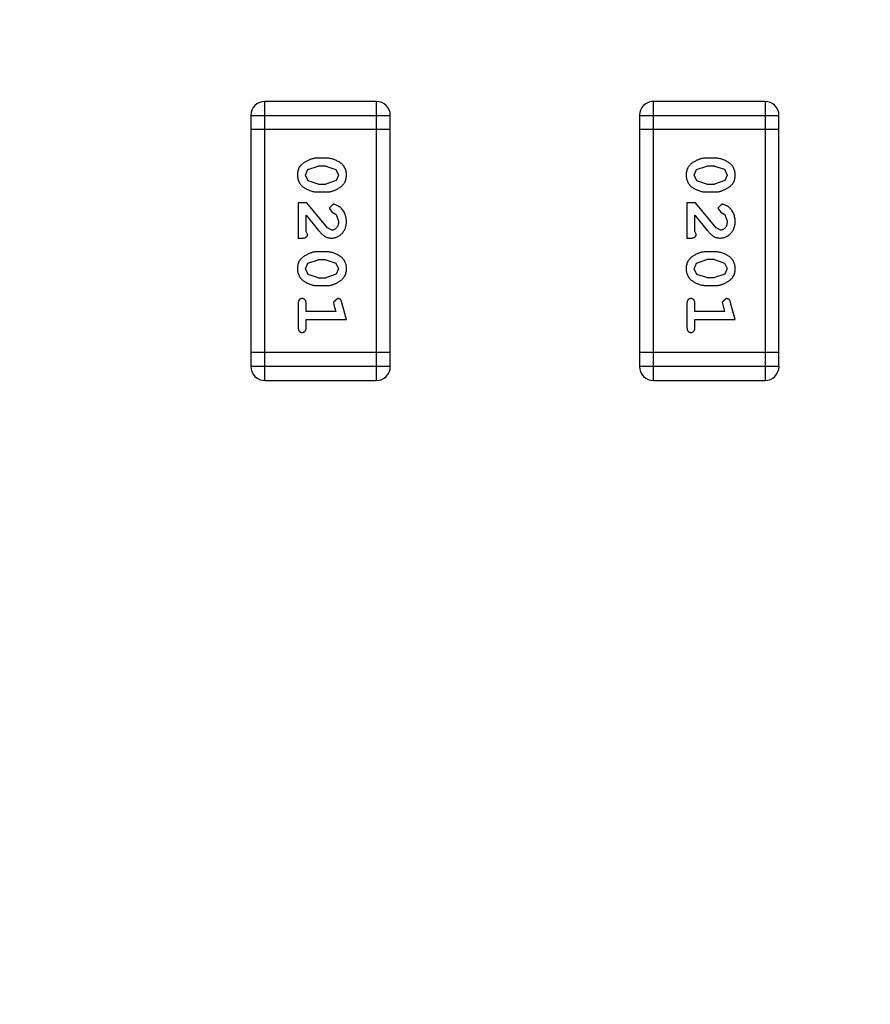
# Model space of a CAD drawing. Header units: millimetres. Extents: x -49 to 165, y -182 to -55.
# Tile 60 of 93: x 140.87 to 142.73, y -136.06 to -133.91. Entities that reach past the tile are written whole.
import ezdxf

# ---------------------------------------------------------------- set-up
doc = ezdxf.new("R2010")
doc.units = ezdxf.units.MM
doc.header["$LTSCALE"] = 1.21
doc.header["$MEASUREMENT"] = 0
doc.header["$PDMODE"] = 3
doc.header["$PDSIZE"] = 0.3125
doc.layers.get('0').update_dxf_attribs({"linetype": 'CONTINUOUS'})
doc.layers.get('DEFPOINTS').update_dxf_attribs({"linetype": 'CONTINUOUS'})
doc.layers.add('Dim', color=3, linetype='CONTINUOUS', lineweight=25)
doc.styles.get("Standard").update_dxf_attribs({"font": 'txt', "width": 0.8})
doc.dimstyles.get("Standard").update_dxf_attribs({"dimtxt": 0.15625, "dimasz": 0.1875, "dimexe": 0.125, "dimexo": 0.0625, "dimgap": 0.09, "dimtad": 0, "dimtih": 1, "dimtoh": 1, "dimzin": 4, "dimdsep": 46, "dimtxsty": 'Standard', "dimblk": '_FILLED', "dimblk1": '_FILLED', "dimblk2": '_FILLED', "dimcen": 0.09, "dimazin": 1, "dimtp": 0.01, "dimtm": 0.01, "dimtfac": 1, "dimtofl": 0, "dimtmove": 0, "dimatfit": 3, "dimldrblk": '_FILLED', "dimfxl": 1, "dimtolj": 1, "dimtzin": 4, "dimarcsym": 0})

# ---------------------------------------------------------------- blocks, each defined once
blk = doc.blocks.new('_FILLED')
at = {"color": 0, "linetype": 'ByBlock'}
blk.add_solid([(0, 0), (-1, 0.1667), (-1, -0.1667)], dxfattribs=at)
blk = doc.blocks.new('*D78')
at = {"layer": 'DEFPOINTS', "color": 0}
for p in [(146.8002, -131.0672), (123.0081, -153.3778), (123.0081, -165.0068)]:
    blk.add_point(p, dxfattribs=at)
at = {"layer": 'Dim', "color": 0, "lineweight": -2}
for p, q in [((146.8002, -131.1297), (146.8002, -165.1318)), ((123.0081, -153.4403), (123.0081, -165.1318)), ((124.5081, -165.0068), (133.0142, -165.0068)), ((145.3002, -165.0068), (136.7942, -165.0068))]:
    blk.add_line(p, q, dxfattribs=at)
at = {"layer": 'Dim', "color": 0, "lineweight": -2, "xscale": 1.5, "yscale": 1.5, "zscale": 1.5, "rotation": 180}
blk.add_blockref('_FILLED', (123.0081, -165.0068), dxfattribs=at)
at = {"layer": 'Dim', "color": 0, "lineweight": -2, "xscale": 1.5, "yscale": 1.5, "zscale": 1.5}
blk.add_blockref('_FILLED', (146.8002, -165.0068), dxfattribs=at)
at = {"layer": 'Dim', "color": 0, "insert": (134.9042, -165.0068), "char_height": 1.5, "attachment_point": 5, "line_spacing_factor": 1.5}
blk.add_mtext('\\A1;23.8', dxfattribs=at)
blk = doc.blocks.new('*D80')
at = {"layer": 'DEFPOINTS', "color": 0}
for p in [(95.7094, -126.5744), (123.0081, -126.5744), (150.6978, -126.5744), (95.977, -134.8087), (104.0987, -139.2733)]:
    blk.add_point(p, dxfattribs=at)
at = {"layer": 'Dim', "color": 0, "lineweight": -2}
for p, q in [((95.6469, -126.5744), (94.6256, -126.5744)), ((104.0468, -139.3081), (99.4459, -142.398))]:
    blk.add_line(p, q, dxfattribs=at)
for start, end in [(183.04181, 193.91939), (199.96454, 210.84213)]:
    blk.add_arc((123.0081, -126.5744), 28.2575, start, end, dxfattribs=at)
at = {"layer": 'Dim', "color": 0, "lineweight": -2, "xscale": 1.5, "yscale": 1.5, "zscale": 1.5}
for p, rotation in [((94.7506, -126.5744), 91.52090279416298), ((99.5496, -142.3283), 302.3630280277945)]:
    blk.add_blockref('_FILLED', p, dxfattribs=dict(at, rotation=rotation))
at = {"layer": 'Dim', "color": 0, "insert": (95.977, -134.8087), "char_height": 1.5, "attachment_point": 5, "rotation": 286.942}
blk.add_mtext('\\A1;34%%d', dxfattribs=at)

msp = doc.modelspace()

# ---------------------------------------------------------------- linework, layer by layer
at = {"color": 6, "linetype": 'Continuous'}
for p, q in [((141.6502, -134.0877), (141.4063, -134.0877)), ((141.4064, -134.6973), (141.4063, -134.0877)), ((141.6502, -134.0877), (141.6502, -134.6973)), ((142.4995, -134.0876), (142.2557, -134.0876)), ((142.2557, -134.6972), (142.2557, -134.0876)), ((142.4995, -134.0876), (142.4996, -134.6972)), ((141.3759, -134.1182), (141.6807, -134.1181)), ((141.3759, -134.1182), (141.3759, -134.6668)), ((141.6807, -134.6668), (141.6807, -134.1181)), ((142.2252, -134.1181), (142.53, -134.1181)), ((142.2252, -134.1181), (142.2252, -134.6667)), ((142.53, -134.6667), (142.53, -134.1181)), ((141.3759, -134.1486), (141.6807, -134.1486)), ((142.2252, -134.1486), (142.53, -134.1486)), ((141.5403, -134.2116), (141.5225, -134.2116)), ((142.3896, -134.2115), (142.3719, -134.2115)), ((141.4952, -134.2487), (141.5005, -134.2365)), ((141.5005, -134.2365), (141.5228, -134.2289)), ((141.54, -134.2289), (141.5228, -134.2289)), ((141.54, -134.2289), (141.5618, -134.2361)), ((141.5618, -134.2361), (141.5676, -134.2485)), ((142.3446, -134.2486), (142.3498, -134.2364)), ((142.3498, -134.2364), (142.3721, -134.2288)), ((142.3893, -134.2288), (142.3721, -134.2288)), ((142.3893, -134.2288), (142.4111, -134.236)), ((142.4111, -134.236), (142.4169, -134.2484)), ((141.501, -134.2609), (141.4952, -134.2487)), ((141.5676, -134.2485), (141.5623, -134.2606)), ((142.3504, -134.2609), (142.3446, -134.2486)), ((142.4169, -134.2484), (142.4116, -134.2606)), ((141.5228, -134.2682), (141.501, -134.2609)), ((141.5228, -134.2682), (141.54, -134.2682)), ((141.5623, -134.2606), (141.54, -134.2682)), ((142.3721, -134.2681), (142.3504, -134.2609)), ((142.3721, -134.2681), (142.3893, -134.2681)), ((142.4116, -134.2606), (142.3893, -134.2681)), ((141.5225, -134.2855), (141.5403, -134.2855)), ((142.3719, -134.2854), (142.3896, -134.2854)), ((141.4984, -134.3091), (141.4795, -134.3091)), ((141.4795, -134.3091), (141.4795, -134.3862)), ((141.5434, -134.3641), (141.4984, -134.3091)), ((141.5556, -134.3122), (141.5471, -134.3211)), ((141.5471, -134.3211), (141.5537, -134.3295)), ((142.3477, -134.309), (142.3288, -134.309)), ((142.3288, -134.309), (142.3288, -134.3861)), ((142.3927, -134.364), (142.3477, -134.309)), ((142.4049, -134.3122), (142.3965, -134.321)), ((142.3965, -134.321), (142.403, -134.3295)), ((141.4968, -134.372), (141.4968, -134.3358)), ((141.4968, -134.3358), (141.5238, -134.3694)), ((141.5537, -134.3295), (141.5622, -134.3345)), ((141.5622, -134.3345), (141.5676, -134.3494)), ((142.3461, -134.372), (142.3461, -134.3358)), ((142.3461, -134.3358), (142.3732, -134.3694)), ((142.403, -134.3295), (142.4116, -134.3344)), ((142.4116, -134.3344), (142.4169, -134.3493)), ((141.5531, -134.3689), (141.5434, -134.3641)), ((142.4024, -134.3688), (142.3927, -134.364)), ((141.4795, -134.3862), (141.4874, -134.3862)), ((141.5, -134.3775), (141.4968, -134.372)), ((142.3288, -134.3861), (142.3367, -134.3861)), ((142.3493, -134.3775), (142.3461, -134.372)), ((141.5403, -134.4161), (141.5225, -134.4161)), ((142.3896, -134.416), (142.3719, -134.416)), ((141.4952, -134.4532), (141.5005, -134.441)), ((141.5005, -134.441), (141.5228, -134.4334)), ((141.54, -134.4334), (141.5228, -134.4334)), ((141.54, -134.4334), (141.5618, -134.4406)), ((141.5618, -134.4406), (141.5676, -134.453)), ((142.3446, -134.4531), (142.3499, -134.441)), ((142.3499, -134.441), (142.3722, -134.4333)), ((142.3894, -134.4333), (142.3722, -134.4333)), ((142.3894, -134.4333), (142.4111, -134.4406)), ((142.4111, -134.4406), (142.4169, -134.4529)), ((141.501, -134.4655), (141.4952, -134.4532)), ((141.5228, -134.4727), (141.501, -134.4655)), ((141.5228, -134.4727), (141.54, -134.4727)), ((141.5623, -134.4651), (141.54, -134.4727)), ((141.5676, -134.453), (141.5623, -134.4651)), ((142.3504, -134.4654), (142.3446, -134.4531)), ((142.3722, -134.4726), (142.3504, -134.4654)), ((142.3722, -134.4726), (142.3894, -134.4726)), ((142.4117, -134.4651), (142.3894, -134.4726)), ((142.4169, -134.4529), (142.4117, -134.4651)), ((141.5226, -134.49), (141.5403, -134.49)), ((142.3719, -134.4899), (142.3896, -134.4899)), ((141.4795, -134.5293), (141.4795, -134.5813)), ((141.4968, -134.5466), (141.4968, -134.5293)), ((141.5659, -134.5183), (141.5566, -134.5262)), ((141.5566, -134.5262), (141.5576, -134.5316)), ((141.5576, -134.5316), (141.5618, -134.5466)), ((141.5849, -134.5639), (141.575, -134.5274)), ((142.3289, -134.5293), (142.3289, -134.5812)), ((142.3462, -134.5466), (142.3462, -134.5293)), ((142.4152, -134.5183), (142.4059, -134.5262)), ((142.4059, -134.5262), (142.407, -134.5316)), ((142.407, -134.5316), (142.4111, -134.5466)), ((142.4343, -134.5639), (142.4244, -134.5273)), ((141.5618, -134.5466), (141.4968, -134.5466)), ((142.4111, -134.5466), (142.3462, -134.5466)), ((141.4968, -134.564), (141.5849, -134.5639)), ((141.4968, -134.5813), (141.4968, -134.564)), ((142.3462, -134.5639), (142.4343, -134.5639)), ((142.3462, -134.5812), (142.3462, -134.5639)), ((141.6807, -134.6363), (141.3759, -134.6363)), ((142.53, -134.6362), (142.2252, -134.6363)), ((141.6807, -134.6668), (141.3759, -134.6668)), ((142.53, -134.6667), (142.2252, -134.6667)), ((141.4064, -134.6973), (141.6502, -134.6973)), ((142.2557, -134.6972), (142.4996, -134.6972))]:
    msp.add_line(p, q, dxfattribs=at)
at = {"color": 7, "linetype": 'Continuous'}
msp.add_arc((123.0081, -126.5744), 24.48, 100.97933, 79.01595, dxfattribs=at)
at = {"color": 6, "linetype": 'Continuous'}
for centre, start, end in [((141.4063, -134.1182), 90.0045, 180.0045), ((141.6502, -134.1181), 0.0045, 90.0045), ((142.2557, -134.1181), 90.0045, 180.0045), ((142.4995, -134.1181), 0.0045, 90.0045), ((141.4064, -134.6668), 180.0045, 270.0045), ((141.6502, -134.6668), 270.0045, 0.0045), ((142.2557, -134.6667), 180.0045, 270.0045), ((142.4996, -134.6667), 270.0045, 0.0045)]:
    msp.add_arc(centre, 0.0305, start, end, dxfattribs=at)
for points, knots in [([(141.5225, -134.2116), (141.5215, -134.2116), (141.5193, -134.2116), (141.5162, -134.2119), (141.513, -134.2124), (141.5099, -134.2131), (141.5069, -134.214), (141.5039, -134.2151), (141.5009, -134.2164), (141.4981, -134.2179), (141.4953, -134.2194), (141.4928, -134.221), (141.4905, -134.2227), (141.4884, -134.2243), (141.4865, -134.226), (141.4848, -134.2277), (141.4834, -134.2295), (141.4818, -134.2318), (141.4802, -134.235), (141.4789, -134.2392), (141.4781, -134.2438), (141.478, -134.247), (141.4779, -134.2486)], [0, 0, 0, 0, 0.049886, 0.09882, 0.148132, 0.19689, 0.246038, 0.295176, 0.345305, 0.395692, 0.445312, 0.491875, 0.535813, 0.577009, 0.616081, 0.652689, 0.687585, 0.720206, 0.785062, 0.85223, 0.923759, 1, 1, 1, 1]), ([(141.5849, -134.2484), (141.5849, -134.2469), (141.5848, -134.2441), (141.5841, -134.24), (141.5829, -134.2362), (141.5814, -134.2326), (141.5793, -134.2293), (141.5768, -134.2263), (141.5738, -134.2235), (141.5704, -134.221), (141.5668, -134.2188), (141.5632, -134.2169), (141.5595, -134.2152), (141.5557, -134.2139), (141.5519, -134.2128), (141.5481, -134.2121), (141.5442, -134.2116), (141.5416, -134.2116), (141.5403, -134.2116)], [0, 0, 0, 0, 0.06692, 0.130834, 0.19258, 0.252759, 0.312631, 0.373411, 0.436359, 0.501894, 0.568244, 0.632472, 0.69556, 0.757163, 0.818592, 0.878885, 0.939235, 1, 1, 1, 1]), ([(142.3719, -134.2115), (142.3708, -134.2115), (142.3687, -134.2116), (142.3655, -134.2119), (142.3624, -134.2123), (142.3593, -134.213), (142.3562, -134.2139), (142.3532, -134.2151), (142.3503, -134.2163), (142.3474, -134.2178), (142.3447, -134.2194), (142.3421, -134.221), (142.3398, -134.2226), (142.3377, -134.2243), (142.3358, -134.226), (142.3342, -134.2277), (142.3327, -134.2294), (142.3311, -134.2318), (142.3295, -134.235), (142.3282, -134.2391), (142.3274, -134.2437), (142.3273, -134.2469), (142.3273, -134.2485)], [0, 0, 0, 0, 0.049886, 0.09882, 0.148132, 0.19689, 0.246038, 0.295176, 0.345305, 0.395692, 0.445312, 0.491875, 0.535813, 0.577009, 0.616081, 0.652689, 0.687585, 0.720206, 0.785062, 0.85223, 0.923759, 1, 1, 1, 1]), ([(142.4342, -134.2483), (142.4342, -134.2469), (142.4341, -134.244), (142.4334, -134.24), (142.4323, -134.2361), (142.4307, -134.2325), (142.4286, -134.2292), (142.4261, -134.2262), (142.4232, -134.2234), (142.4198, -134.2209), (142.4162, -134.2187), (142.4125, -134.2168), (142.4088, -134.2152), (142.405, -134.2138), (142.4012, -134.2128), (142.3974, -134.212), (142.3935, -134.2116), (142.3909, -134.2115), (142.3896, -134.2115)], [0, 0, 0, 0, 0.06692, 0.130834, 0.19258, 0.252759, 0.312631, 0.373411, 0.436359, 0.501894, 0.568244, 0.632472, 0.69556, 0.757163, 0.818592, 0.878885, 0.939235, 1, 1, 1, 1]), ([(141.4779, -134.2486), (141.478, -134.2501), (141.478, -134.2529), (141.4787, -134.257), (141.4799, -134.2608), (141.4815, -134.2644), (141.4835, -134.2677), (141.486, -134.2707), (141.4889, -134.2735), (141.4923, -134.276), (141.4959, -134.2782), (141.4996, -134.2802), (141.5033, -134.2818), (141.5071, -134.2832), (141.5109, -134.2842), (141.5147, -134.285), (141.5186, -134.2854), (141.5212, -134.2855), (141.5225, -134.2855)], [0, 0, 0, 0, 0.067217, 0.131051, 0.19272, 0.252824, 0.312745, 0.373449, 0.436041, 0.501494, 0.567761, 0.632087, 0.695096, 0.757109, 0.817993, 0.878657, 0.939311, 1, 1, 1, 1]), ([(141.5403, -134.2855), (141.5414, -134.2855), (141.5435, -134.2854), (141.5467, -134.2851), (141.5498, -134.2846), (141.5529, -134.2839), (141.556, -134.283), (141.559, -134.2819), (141.562, -134.2806), (141.5648, -134.2791), (141.5676, -134.2775), (141.5701, -134.2759), (141.5724, -134.2742), (141.5746, -134.2726), (141.5764, -134.2708), (141.5781, -134.2691), (141.5795, -134.2674), (141.581, -134.265), (141.5826, -134.2619), (141.584, -134.2577), (141.5848, -134.2531), (141.5848, -134.25), (141.5849, -134.2484)], [0, 0, 0, 0, 0.049855, 0.099516, 0.148482, 0.19758, 0.246804, 0.296268, 0.346517, 0.397047, 0.446826, 0.49336, 0.537801, 0.579207, 0.617974, 0.654833, 0.689171, 0.722088, 0.786392, 0.853518, 0.924186, 1, 1, 1, 1]), ([(142.3273, -134.2485), (142.3273, -134.25), (142.3274, -134.2528), (142.3281, -134.2569), (142.3292, -134.2607), (142.3308, -134.2643), (142.3328, -134.2676), (142.3353, -134.2707), (142.3383, -134.2735), (142.3417, -134.2759), (142.3453, -134.2781), (142.3489, -134.2801), (142.3527, -134.2817), (142.3564, -134.2831), (142.3602, -134.2841), (142.3641, -134.2849), (142.368, -134.2853), (142.3706, -134.2854), (142.3719, -134.2854)], [0, 0, 0, 0, 0.067217, 0.131051, 0.19272, 0.252824, 0.312745, 0.373449, 0.436041, 0.501494, 0.567761, 0.632087, 0.695096, 0.757109, 0.817993, 0.878657, 0.939311, 1, 1, 1, 1]), ([(142.3896, -134.2854), (142.3907, -134.2854), (142.3928, -134.2854), (142.396, -134.2851), (142.3992, -134.2845), (142.4023, -134.2839), (142.4053, -134.283), (142.4083, -134.2818), (142.4113, -134.2805), (142.4142, -134.279), (142.4169, -134.2774), (142.4195, -134.2758), (142.4218, -134.2742), (142.4239, -134.2725), (142.4257, -134.2708), (142.4274, -134.2691), (142.4288, -134.2673), (142.4304, -134.265), (142.432, -134.2618), (142.4333, -134.2576), (142.4341, -134.2531), (142.4342, -134.2499), (142.4342, -134.2483)], [0, 0, 0, 0, 0.049855, 0.099516, 0.148482, 0.19758, 0.246804, 0.296268, 0.346517, 0.397047, 0.446826, 0.49336, 0.537801, 0.579207, 0.617974, 0.654833, 0.689171, 0.722088, 0.786392, 0.853518, 0.924186, 1, 1, 1, 1]), ([(141.5849, -134.3495), (141.5848, -134.3478), (141.5847, -134.3445), (141.5839, -134.3395), (141.5824, -134.3348), (141.5805, -134.3303), (141.578, -134.3261), (141.5752, -134.3225), (141.5719, -134.3193), (141.5683, -134.3168), (141.5648, -134.3149), (141.5614, -134.3134), (141.5584, -134.3125), (141.5565, -134.3123), (141.5556, -134.3122)], [0, 0, 0, 0, 0.098286, 0.193983, 0.289056, 0.384352, 0.477435, 0.566197, 0.652355, 0.737986, 0.818188, 0.887401, 0.94802, 1, 1, 1, 1]), ([(142.4342, -134.3494), (142.4342, -134.3477), (142.4341, -134.3444), (142.4332, -134.3394), (142.4318, -134.3347), (142.4298, -134.3302), (142.4274, -134.3261), (142.4245, -134.3224), (142.4212, -134.3193), (142.4177, -134.3168), (142.4141, -134.3148), (142.4108, -134.3133), (142.4078, -134.3124), (142.4058, -134.3122), (142.4049, -134.3122)], [0, 0, 0, 0, 0.098286, 0.193983, 0.289056, 0.384352, 0.477435, 0.566197, 0.652355, 0.737986, 0.818188, 0.887401, 0.94802, 1, 1, 1, 1]), ([(141.5521, -134.3862), (141.5533, -134.3861), (141.5555, -134.3861), (141.5587, -134.3856), (141.5618, -134.3848), (141.5648, -134.3837), (141.5676, -134.3822), (141.5703, -134.3804), (141.5729, -134.3783), (141.5754, -134.3759), (141.5776, -134.3733), (141.5796, -134.3704), (141.5812, -134.3674), (141.5826, -134.3642), (141.5836, -134.3607), (141.5844, -134.3572), (141.5848, -134.3534), (141.5849, -134.3508), (141.5849, -134.3495)], [0, 0, 0, 0, 0.060981, 0.120256, 0.178148, 0.236115, 0.293993, 0.352864, 0.413358, 0.476056, 0.539296, 0.602396, 0.665116, 0.728325, 0.792919, 0.859317, 0.928302, 1, 1, 1, 1]), ([(141.5676, -134.3494), (141.5676, -134.3508), (141.5675, -134.3535), (141.5666, -134.3573), (141.5652, -134.3607), (141.5633, -134.3636), (141.5611, -134.3659), (141.5586, -134.3676), (141.5559, -134.3687), (141.554, -134.3688), (141.5531, -134.3689)], [0, 0, 0, 0, 0.156344, 0.299348, 0.4327, 0.561, 0.682299, 0.791883, 0.89611, 1, 1, 1, 1]), ([(142.4015, -134.3861), (142.4026, -134.3861), (142.4048, -134.386), (142.408, -134.3855), (142.4111, -134.3847), (142.4141, -134.3836), (142.417, -134.3821), (142.4197, -134.3803), (142.4223, -134.3782), (142.4247, -134.3758), (142.4269, -134.3732), (142.4289, -134.3703), (142.4306, -134.3673), (142.4319, -134.3641), (142.4329, -134.3607), (142.4337, -134.3571), (142.4342, -134.3533), (142.4342, -134.3507), (142.4342, -134.3494)], [0, 0, 0, 0, 0.060981, 0.120256, 0.178148, 0.236115, 0.293993, 0.352864, 0.413358, 0.476056, 0.539296, 0.602396, 0.665116, 0.728325, 0.792919, 0.859317, 0.928302, 1, 1, 1, 1]), ([(142.4169, -134.3493), (142.4169, -134.3507), (142.4168, -134.3534), (142.416, -134.3572), (142.4146, -134.3606), (142.4127, -134.3635), (142.4104, -134.3658), (142.4079, -134.3676), (142.4052, -134.3686), (142.4033, -134.3687), (142.4024, -134.3688)], [0, 0, 0, 0, 0.156344, 0.299348, 0.4327, 0.561, 0.682299, 0.791883, 0.89611, 1, 1, 1, 1]), ([(141.4874, -134.3862), (141.4884, -134.3862), (141.4904, -134.3861), (141.4931, -134.3857), (141.4954, -134.385), (141.4971, -134.3839), (141.4984, -134.3826), (141.4993, -134.3811), (141.4999, -134.3794), (141.4999, -134.3782), (141.5, -134.3775)], [0, 0, 0, 0, 0.1844, 0.34094, 0.473574, 0.586824, 0.690029, 0.789175, 0.890445, 1, 1, 1, 1]), ([(141.5238, -134.3694), (141.5246, -134.3703), (141.5261, -134.372), (141.5283, -134.3744), (141.5304, -134.3765), (141.5324, -134.3783), (141.5343, -134.38), (141.5361, -134.3813), (141.5377, -134.3824), (141.5398, -134.3835), (141.5423, -134.3846), (141.5455, -134.3855), (141.5488, -134.3861), (141.551, -134.3862), (141.5521, -134.3862)], [0, 0, 0, 0, 0.103002, 0.197728, 0.285279, 0.365235, 0.437224, 0.502446, 0.560545, 0.611446, 0.707576, 0.80349, 0.900532, 1, 1, 1, 1]), ([(142.3367, -134.3861), (142.3378, -134.3861), (142.3397, -134.3861), (142.3425, -134.3856), (142.3447, -134.3849), (142.3464, -134.3839), (142.3477, -134.3826), (142.3486, -134.381), (142.3492, -134.3793), (142.3493, -134.3781), (142.3493, -134.3775)], [0, 0, 0, 0, 0.1844, 0.34094, 0.473574, 0.586824, 0.690029, 0.789175, 0.890445, 1, 1, 1, 1]), ([(142.3732, -134.3694), (142.374, -134.3702), (142.3754, -134.3719), (142.3777, -134.3743), (142.3798, -134.3764), (142.3818, -134.3783), (142.3836, -134.3799), (142.3854, -134.3812), (142.387, -134.3824), (142.3891, -134.3835), (142.3916, -134.3846), (142.3948, -134.3855), (142.3981, -134.386), (142.4003, -134.3861), (142.4015, -134.3861)], [0, 0, 0, 0, 0.103002, 0.197728, 0.285279, 0.365235, 0.437224, 0.502446, 0.560545, 0.611446, 0.707576, 0.80349, 0.900532, 1, 1, 1, 1]), ([(141.5225, -134.4161), (141.5215, -134.4161), (141.5193, -134.4161), (141.5162, -134.4164), (141.513, -134.4169), (141.5099, -134.4176), (141.5069, -134.4185), (141.5039, -134.4196), (141.5009, -134.4209), (141.4981, -134.4224), (141.4953, -134.4239), (141.4928, -134.4256), (141.4905, -134.4272), (141.4884, -134.4289), (141.4865, -134.4306), (141.4848, -134.4322), (141.4834, -134.434), (141.4818, -134.4364), (141.4802, -134.4395), (141.4789, -134.4437), (141.4781, -134.4483), (141.478, -134.4515), (141.4779, -134.4531)], [0, 0, 0, 0, 0.049886, 0.09882, 0.148132, 0.19689, 0.246038, 0.295176, 0.345305, 0.395692, 0.445312, 0.491875, 0.535813, 0.577009, 0.616081, 0.652689, 0.687585, 0.720206, 0.785062, 0.85223, 0.923759, 1, 1, 1, 1]), ([(141.5849, -134.4529), (141.5849, -134.4514), (141.5848, -134.4486), (141.5841, -134.4445), (141.583, -134.4407), (141.5814, -134.4371), (141.5793, -134.4338), (141.5768, -134.4308), (141.5738, -134.428), (141.5704, -134.4255), (141.5669, -134.4233), (141.5632, -134.4214), (141.5595, -134.4197), (141.5557, -134.4184), (141.5519, -134.4173), (141.5481, -134.4166), (141.5442, -134.4162), (141.5416, -134.4161), (141.5403, -134.4161)], [0, 0, 0, 0, 0.06692, 0.130834, 0.19258, 0.252759, 0.312631, 0.373411, 0.436359, 0.501894, 0.568244, 0.632472, 0.69556, 0.757163, 0.818592, 0.878885, 0.939235, 1, 1, 1, 1]), ([(142.3719, -134.416), (142.3708, -134.416), (142.3687, -134.4161), (142.3655, -134.4164), (142.3624, -134.4169), (142.3593, -134.4176), (142.3562, -134.4184), (142.3533, -134.4196), (142.3503, -134.4208), (142.3474, -134.4223), (142.3447, -134.4239), (142.3421, -134.4255), (142.3398, -134.4271), (142.3377, -134.4288), (142.3358, -134.4305), (142.3342, -134.4322), (142.3328, -134.4339), (142.3312, -134.4363), (142.3296, -134.4395), (142.3282, -134.4437), (142.3274, -134.4482), (142.3273, -134.4514), (142.3273, -134.4531)], [0, 0, 0, 0, 0.049886, 0.09882, 0.148132, 0.19689, 0.246038, 0.295176, 0.345305, 0.395692, 0.445312, 0.491875, 0.535813, 0.577009, 0.616081, 0.652689, 0.687585, 0.720206, 0.785062, 0.85223, 0.923759, 1, 1, 1, 1]), ([(142.4342, -134.4528), (142.4342, -134.4514), (142.4341, -134.4486), (142.4334, -134.4445), (142.4323, -134.4406), (142.4307, -134.4371), (142.4286, -134.4338), (142.4261, -134.4307), (142.4232, -134.4279), (142.4198, -134.4255), (142.4162, -134.4233), (142.4125, -134.4213), (142.4088, -134.4197), (142.405, -134.4183), (142.4012, -134.4173), (142.3974, -134.4165), (142.3935, -134.4161), (142.3909, -134.416), (142.3896, -134.416)], [0, 0, 0, 0, 0.06692, 0.130834, 0.19258, 0.252759, 0.312631, 0.373411, 0.436359, 0.501894, 0.568244, 0.632472, 0.69556, 0.757163, 0.818592, 0.878885, 0.939235, 1, 1, 1, 1]), ([(141.4779, -134.4531), (141.478, -134.4546), (141.478, -134.4574), (141.4788, -134.4615), (141.4799, -134.4653), (141.4815, -134.4689), (141.4835, -134.4722), (141.486, -134.4753), (141.489, -134.4781), (141.4924, -134.4805), (141.496, -134.4827), (141.4996, -134.4847), (141.5033, -134.4863), (141.5071, -134.4877), (141.5109, -134.4887), (141.5148, -134.4895), (141.5186, -134.4899), (141.5213, -134.49), (141.5226, -134.49)], [0, 0, 0, 0, 0.067217, 0.131051, 0.19272, 0.252824, 0.312745, 0.373449, 0.436041, 0.501494, 0.567761, 0.632087, 0.695096, 0.757109, 0.817993, 0.878657, 0.939311, 1, 1, 1, 1]), ([(141.5403, -134.49), (141.5414, -134.49), (141.5435, -134.49), (141.5467, -134.4897), (141.5498, -134.4891), (141.5529, -134.4885), (141.556, -134.4875), (141.559, -134.4864), (141.562, -134.4851), (141.5649, -134.4836), (141.5676, -134.482), (141.5701, -134.4804), (141.5725, -134.4787), (141.5746, -134.4771), (141.5764, -134.4754), (141.5781, -134.4736), (141.5795, -134.4719), (141.5811, -134.4695), (141.5827, -134.4664), (141.584, -134.4622), (141.5848, -134.4577), (141.5849, -134.4545), (141.5849, -134.4529)], [0, 0, 0, 0, 0.049855, 0.099516, 0.148482, 0.19758, 0.246804, 0.296268, 0.346517, 0.397047, 0.446826, 0.49336, 0.537801, 0.579207, 0.617974, 0.654833, 0.689171, 0.722088, 0.786392, 0.853518, 0.924186, 1, 1, 1, 1]), ([(142.3273, -134.4531), (142.3273, -134.4545), (142.3274, -134.4573), (142.3281, -134.4614), (142.3292, -134.4652), (142.3308, -134.4688), (142.3328, -134.4721), (142.3354, -134.4752), (142.3383, -134.478), (142.3417, -134.4804), (142.3453, -134.4826), (142.349, -134.4846), (142.3527, -134.4862), (142.3564, -134.4876), (142.3602, -134.4886), (142.3641, -134.4894), (142.368, -134.4899), (142.3706, -134.4899), (142.3719, -134.4899)], [0, 0, 0, 0, 0.067217, 0.131051, 0.19272, 0.252824, 0.312745, 0.373449, 0.436041, 0.501494, 0.567761, 0.632087, 0.695096, 0.757109, 0.817993, 0.878657, 0.939311, 1, 1, 1, 1]), ([(142.3896, -134.4899), (142.3907, -134.4899), (142.3929, -134.4899), (142.396, -134.4896), (142.3992, -134.4891), (142.4023, -134.4884), (142.4053, -134.4875), (142.4083, -134.4864), (142.4113, -134.4851), (142.4142, -134.4836), (142.4169, -134.482), (142.4195, -134.4803), (142.4218, -134.4787), (142.4239, -134.477), (142.4258, -134.4753), (142.4274, -134.4736), (142.4288, -134.4718), (142.4304, -134.4695), (142.432, -134.4663), (142.4333, -134.4621), (142.4341, -134.4576), (142.4342, -134.4544), (142.4342, -134.4528)], [0, 0, 0, 0, 0.049855, 0.099516, 0.148482, 0.19758, 0.246804, 0.296268, 0.346517, 0.397047, 0.446826, 0.49336, 0.537801, 0.579207, 0.617974, 0.654833, 0.689171, 0.722088, 0.786392, 0.853518, 0.924186, 1, 1, 1, 1]), ([(141.4882, -134.5183), (141.4876, -134.5184), (141.4864, -134.5184), (141.4847, -134.5189), (141.4832, -134.5198), (141.4818, -134.5209), (141.4808, -134.5225), (141.48, -134.5244), (141.4796, -134.5268), (141.4795, -134.5284), (141.4795, -134.5293)], [0, 0, 0, 0, 0.115051, 0.223278, 0.329269, 0.437893, 0.554681, 0.682591, 0.83103, 1, 1, 1, 1]), ([(141.4968, -134.5293), (141.4968, -134.5284), (141.4968, -134.5268), (141.4963, -134.5244), (141.4955, -134.5225), (141.4945, -134.5209), (141.4931, -134.5198), (141.4916, -134.5189), (141.49, -134.5184), (141.4888, -134.5184), (141.4882, -134.5183)], [0, 0, 0, 0, 0.169102, 0.317658, 0.446239, 0.563118, 0.671828, 0.776546, 0.884858, 1, 1, 1, 1]), ([(141.575, -134.5274), (141.5748, -134.5265), (141.5743, -134.525), (141.5735, -134.5229), (141.5725, -134.5212), (141.5715, -134.5201), (141.5703, -134.5193), (141.569, -134.5187), (141.5675, -134.5184), (141.5664, -134.5183), (141.5659, -134.5183)], [0, 0, 0, 0, 0.187321, 0.344927, 0.475328, 0.579604, 0.674244, 0.773631, 0.882025, 1, 1, 1, 1]), ([(142.3375, -134.5183), (142.3369, -134.5183), (142.3357, -134.5184), (142.334, -134.5189), (142.3325, -134.5197), (142.3312, -134.5208), (142.3301, -134.5224), (142.3294, -134.5244), (142.3289, -134.5267), (142.3289, -134.5284), (142.3289, -134.5293)], [0, 0, 0, 0, 0.115051, 0.223278, 0.329269, 0.437893, 0.554681, 0.682591, 0.83103, 1, 1, 1, 1]), ([(142.3462, -134.5293), (142.3461, -134.5284), (142.3461, -134.5267), (142.3456, -134.5244), (142.3449, -134.5224), (142.3438, -134.5208), (142.3425, -134.5197), (142.341, -134.5189), (142.3393, -134.5184), (142.3381, -134.5183), (142.3375, -134.5183)], [0, 0, 0, 0, 0.169102, 0.317658, 0.446239, 0.563118, 0.671828, 0.776546, 0.884858, 1, 1, 1, 1]), ([(142.4244, -134.5273), (142.4241, -134.5265), (142.4236, -134.5249), (142.4228, -134.5228), (142.4219, -134.5212), (142.4209, -134.52), (142.4197, -134.5192), (142.4183, -134.5187), (142.4168, -134.5183), (142.4158, -134.5183), (142.4152, -134.5183)], [0, 0, 0, 0, 0.187321, 0.344927, 0.475328, 0.579604, 0.674244, 0.773631, 0.882025, 1, 1, 1, 1]), ([(141.4795, -134.5813), (141.4795, -134.5822), (141.4796, -134.5838), (141.4801, -134.5862), (141.4808, -134.5881), (141.4819, -134.5897), (141.4832, -134.5908), (141.4847, -134.5917), (141.4864, -134.5922), (141.4876, -134.5922), (141.4882, -134.5923)], [0, 0, 0, 0, 0.169012, 0.317488, 0.445429, 0.560977, 0.67065, 0.776666, 0.88492, 1, 1, 1, 1]), ([(141.4882, -134.5923), (141.4888, -134.5922), (141.49, -134.5922), (141.4916, -134.5917), (141.4931, -134.5908), (141.4945, -134.5897), (141.4956, -134.5881), (141.4963, -134.5862), (141.4968, -134.5838), (141.4968, -134.5822), (141.4968, -134.5813)], [0, 0, 0, 0, 0.11517, 0.223509, 0.328254, 0.438012, 0.553651, 0.682263, 0.830856, 1, 1, 1, 1]), ([(142.3289, -134.5812), (142.3289, -134.5821), (142.3289, -134.5838), (142.3294, -134.5861), (142.3301, -134.5881), (142.3312, -134.5896), (142.3325, -134.5908), (142.334, -134.5916), (142.3357, -134.5921), (142.3369, -134.5922), (142.3375, -134.5922)], [0, 0, 0, 0, 0.169012, 0.317488, 0.445429, 0.560977, 0.67065, 0.776666, 0.88492, 1, 1, 1, 1]), ([(142.3375, -134.5922), (142.3381, -134.5922), (142.3393, -134.5921), (142.341, -134.5916), (142.3425, -134.5908), (142.3438, -134.5896), (142.3449, -134.588), (142.3456, -134.5861), (142.3461, -134.5838), (142.3461, -134.5821), (142.3462, -134.5812)], [0, 0, 0, 0, 0.11517, 0.223509, 0.328254, 0.438012, 0.553651, 0.682263, 0.830856, 1, 1, 1, 1])]:
    msp.add_open_spline(points, degree=3, knots=knots, dxfattribs=at)

# ---------------------------------------------------------------- dimensions: what is measured, and where the dimension line sits
at = {"layer": 'Dim'}
dim = msp.add_angular_dim_2l(base=(95.977, -134.8087), line1=((123.0081, -126.5744), (104.0987, -139.2733)), line2=((95.7094, -126.5744), (150.6978, -126.5744)), dimstyle='Standard', override={"dimtxt": 1.5, "dimasz": 1.5, "dimtih": 0, "dimtoh": 0, "dimzin": 0, "dimcen": 0.198, "dimadec": 0, "dimazin": 0, "dimtp": 0, "dimtm": 0, "dimtdec": 4, "dimtzin": 0, "dimarcsym": 1}, dxfattribs=at)
dim.commit()
dim.dimension.update_dxf_attribs({"geometry": '*D80', "text_midpoint": (95.977, -134.8087)})
dim = msp.add_linear_dim(base=(123.0081, -165.0068), p1=(146.8002, -131.0672), p2=(123.0081, -153.3778), dimstyle='Standard', override={"dimtxt": 1.5, "dimasz": 1.5, "dimtih": 0, "dimtoh": 0, "dimdec": 1, "dimzin": 0, "dimcen": 0.198, "dimadec": 0, "dimazin": 0, "dimtp": 0, "dimtm": 0, "dimtdec": 4, "dimtzin": 0, "dimarcsym": 1}, dxfattribs=at)
dim.commit()
dim.dimension.update_dxf_attribs({"geometry": '*D78', "text_midpoint": (134.9042, -165.0068)})

doc.saveas('drawing.dxf')
